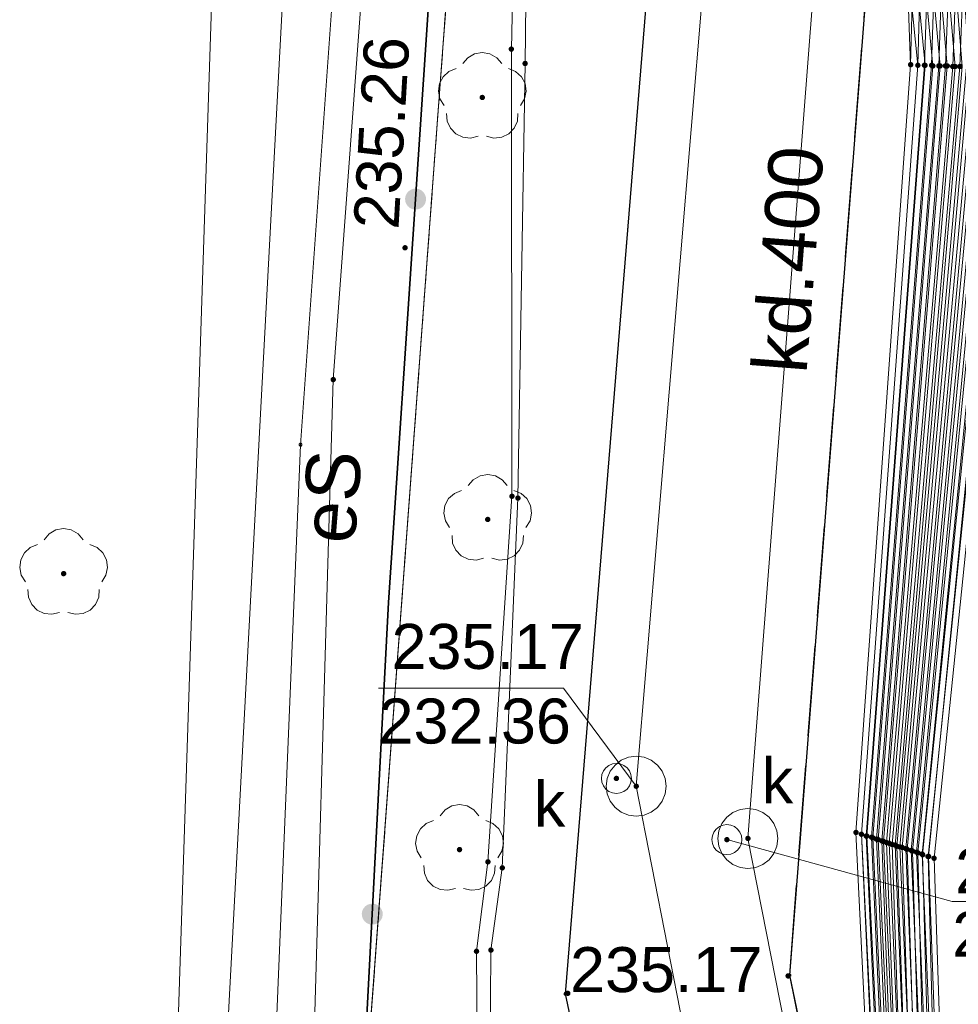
# Model space of a CAD drawing. Header units: metres. Extents: x 6603648 to 6604252, y 5739748 to 5740166.
# Tile 46 of 114: x 6603687 to 6603703, y 5740012 to 5740028. Entities that reach past the tile are written whole.
import ezdxf
from ezdxf.enums import TextEntityAlignment as Align

# ---------------------------------------------------------------- set-up
doc = ezdxf.new("R2010")
doc.units = ezdxf.units.M
doc.linetypes.add('PRZER1-1', pattern=[1, 0.5, -0.5])
doc.linetypes.add('PRZER3-1', pattern=[2, 1.5, -0.5])
doc.layers.get('0').update_dxf_attribs({"linetype": 'CONTINUOUS'})
for name, color, linetype, lineweight, true_color in [('GESDZI', 7, 'CONTINUOUS', 18, 0x008000), ('GESUZY', 7, 'CONTINUOUS', 18, 0x008000), ('GSLKOG', 7, 'CONTINUOUS', 35, 0x0a0909), ('GSLKRW', 7, 'CONTINUOUS', 25, 0x0a0909), ('GSPPRB', 7, 'CONTINUOUS', 18, 0x0a0909), ('GSPRDL', 7, 'CONTINUOUS', 18, 0x008000), ('GSPWPS', 7, 'CONTINUOUS', 13, 0x0a0909), ('GSPWPS_O', 7, 'CONTINUOUS', 13, 0x0a0909), ('GSSKOA', 7, 'CONTINUOUS', 18, 0x0a0909), ('GULESN', 1, 'CONTINUOUS', 18, 0xff0000), ('GULESN_O', 1, 'CONTINUOUS', 18, 0xff0000), ('GULKDP', 7, 'CONTINUOUS', 18, 0x803300), ('GULKDP_O', 7, 'CONTINUOUS', 18, 0x803300), ('GULKSP', 7, 'CONTINUOUS', 18, 0x803300), ('GULTPR', 7, 'CONTINUOUS', 18, 0xff9100), ('GUPKSD', 7, 'CONTINUOUS', 18, 0x803300), ('GUPKWZ', 7, 'CONTINUOUS', 18, 0x0a0909), ('GUPKWZ_O', 7, 'CONTINUOUS', 18, 0x0a0909)]:
    doc.layers.add(name, color=color, linetype=linetype, lineweight=lineweight, true_color=true_color)
for name, color, linetype, true_color in [('GUPESH', 1, 'CONTINUOUS', 0xff0000), ('GUPKSH', 7, 'CONTINUOUS', 0x803300), ('GUPKSH_O', 7, 'CONTINUOUS', 0x803300)]:
    doc.layers.add(name, color=color, linetype=linetype, true_color=true_color)
doc.styles.add('Arial', font='arial.ttf')

# ---------------------------------------------------------------- blocks, each defined once
blk = doc.blocks.new('GSPPRB0')
at = {"color": 0, "lineweight": 18}
blk.add_lwpolyline([(-0.007955, 0.0225), (0.007955, 0.0225), (0.0225, 0.007955), (0.0225, -0.007955), (0.007955, -0.0225), (-0.007955, -0.0225), (-0.0225, -0.007955), (-0.0225, 0.007955)], close=True, dxfattribs=at)
blk = doc.blocks.new('GSPRDL1')
blk.add_hatch(color=0).paths.add_polyline_path([(-0.045, 0), (-0.042798, -0.013906), (-0.036406, -0.02645), (-0.02645, -0.036406), (-0.013906, -0.042798), (0, -0.045), (0.013906, -0.042798), (0.02645, -0.036406), (0.036406, -0.02645), (0.042798, -0.013906), (0.045, 0), (0.042798, 0.013906), (0.036406, 0.02645), (0.02645, 0.036406), (0.013906, 0.042798), (0, 0.045), (-0.013906, 0.042798), (-0.02645, 0.036406), (-0.036406, 0.02645), (-0.042798, 0.013906)])
at = {"color": 0}
for points in [[(-0.134326, 0.635969), (-0.024001, 0.70458), (0.103115, 0.731429), (0.231763, 0.713292), (0.346501, 0.652348), (0.433559, 0.55591), (0.482485, 0.435555)], [(-0.646351, 0.068773), (-0.677512, 0.194901), (-0.663766, 0.324092), (-0.606763, 0.440839), (-0.513345, 0.531129), (-0.394725, 0.584125), (-0.265141, 0.593465)], [(0.563333, 0.324277), (0.662679, 0.240553), (0.727494, 0.127956), (0.75, 0), (0.727494, -0.127956), (0.662679, -0.240553), (0.563333, -0.324277)], [(-0.265141, -0.593465), (-0.394725, -0.584125), (-0.513345, -0.531129), (-0.606763, -0.440839), (-0.663766, -0.324092), (-0.677512, -0.194901), (-0.646351, -0.068773)], [(0.482485, -0.435555), (0.433559, -0.55591), (0.346501, -0.652348), (0.231763, -0.713292), (0.103115, -0.731429), (-0.024001, -0.70458), (-0.134326, -0.635969)]]:
    blk.add_lwpolyline(points, dxfattribs=at)
blk = doc.blocks.new('GSPWPS1')
blk.add_hatch(color=0).paths.add_polyline_path([(0, 0.045), (-0.011647, 0.043467), (-0.0225, 0.038971), (-0.03182, 0.03182), (-0.038971, 0.0225), (-0.043467, 0.011647), (-0.045, 0), (-0.043467, -0.011647), (-0.038971, -0.0225), (-0.03182, -0.03182), (-0.0225, -0.038971), (-0.011647, -0.043467), (0, -0.045), (0.011647, -0.043467), (0.0225, -0.038971), (0.03182, -0.03182), (0.038971, -0.0225), (0.043467, -0.011647), (0.045, 0), (0.043467, 0.011647), (0.038971, 0.0225), (0.03182, 0.03182), (0.0225, 0.038971), (0.011647, 0.043467)])
blk = doc.blocks.new('GUPKSD1_1')
at = {"color": 0}
blk.add_lwpolyline([(0.5, 0), (0.482963, -0.12941), (0.433013, -0.25), (0.353553, -0.353553), (0.25, -0.433013), (0.12941, -0.482963), (0, -0.5), (-0.12941, -0.482963), (-0.25, -0.433013), (-0.353553, -0.353553), (-0.433013, -0.25), (-0.482963, -0.12941), (-0.5, 0), (-0.482963, 0.12941), (-0.433013, 0.25), (-0.353553, 0.353553), (-0.25, 0.433013), (-0.12941, 0.482963), (0, 0.5), (0.12941, 0.482963), (0.25, 0.433013), (0.353553, 0.353553), (0.433013, 0.25), (0.482963, 0.12941)], close=True, dxfattribs=at)
blk = doc.blocks.new('GUPKWZ1_1')
at = {"color": 0}
blk.add_lwpolyline([(0.25, 0), (0.241481, -0.064705), (0.216506, -0.125), (0.176777, -0.176777), (0.125, -0.216506), (0.064705, -0.241481), (0, -0.25), (-0.064705, -0.241481), (-0.125, -0.216506), (-0.176777, -0.176777), (-0.216506, -0.125), (-0.241481, -0.064705), (-0.25, 0), (-0.241481, 0.064705), (-0.216506, 0.125), (-0.176777, 0.176777), (-0.125, 0.216506), (-0.064705, 0.241481), (0, 0.25), (0.064705, 0.241481), (0.125, 0.216506), (0.176777, 0.176777), (0.216506, 0.125), (0.241481, 0.064705)], close=True, dxfattribs=at)
blk = doc.blocks.new('GUPESH1')
blk.add_hatch(color=0).paths.add_polyline_path([(0, 0.045), (-0.011647, 0.043467), (-0.0225, 0.038971), (-0.03182, 0.03182), (-0.038971, 0.0225), (-0.043467, 0.011647), (-0.045, 0), (-0.043467, -0.011647), (-0.038971, -0.0225), (-0.03182, -0.03182), (-0.0225, -0.038971), (-0.011647, -0.043467), (0, -0.045), (0.011647, -0.043467), (0.0225, -0.038971), (0.03182, -0.03182), (0.038971, -0.0225), (0.043467, -0.011647), (0.045, 0), (0.043467, 0.011647), (0.038971, 0.0225), (0.03182, 0.03182), (0.0225, 0.038971), (0.011647, 0.043467)])
blk = doc.blocks.new('GUPKSH1')
blk.add_hatch(color=0).paths.add_polyline_path([(0, 0.045), (-0.011647, 0.043467), (-0.0225, 0.038971), (-0.03182, 0.03182), (-0.038971, 0.0225), (-0.043467, 0.011647), (-0.045, 0), (-0.043467, -0.011647), (-0.038971, -0.0225), (-0.03182, -0.03182), (-0.0225, -0.038971), (-0.011647, -0.043467), (0, -0.045), (0.011647, -0.043467), (0.0225, -0.038971), (0.03182, -0.03182), (0.038971, -0.0225), (0.043467, -0.011647), (0.045, 0), (0.043467, 0.011647), (0.038971, 0.0225), (0.03182, 0.03182), (0.0225, 0.038971), (0.011647, 0.043467)])
blk = doc.blocks.new('GSLKOG2')
blk.add_hatch(color=0).paths.add_polyline_path([(0, 0.175), (-0.045293, 0.169037), (-0.0875, 0.151554), (-0.123744, 0.123744), (-0.151554, 0.0875), (-0.169037, 0.045293), (-0.175, 0), (-0.169037, -0.045293), (-0.151554, -0.0875), (-0.123744, -0.123744), (-0.0875, -0.151554), (-0.045293, -0.169037), (0, -0.175), (0.045293, -0.169037), (0.0875, -0.151554), (0.123744, -0.123744), (0.151554, -0.0875), (0.169037, -0.045293), (0.175, 0), (0.169037, 0.045293), (0.151554, 0.0875), (0.123744, 0.123744), (0.0875, 0.151554), (0.045293, 0.169037)])

msp = doc.modelspace()

# ---------------------------------------------------------------- linework, layer by layer
at = {"layer": 'GESDZI', "color": 96, "linetype": 'Continuous', "lineweight": 18, "true_color": 0x008000}
msp.add_line((6603692.92, 5740008.31), (6603701.36, 5740122.17), dxfattribs=at)
msp.add_lwpolyline([(6603704.324, 5740160.549), (6603701.36, 5740122.17), (6603692.92, 5740008.31), (6603701.42, 5739966.51), (6603701.39, 5739966.18), (6603691.714, 5739863.768)], dxfattribs=at)
at = {"layer": 'GESUZY', "color": 96, "linetype": 'PRZER1-1', "lineweight": 18, "true_color": 0x008000}
for points in [[(6603704.324, 5740160.549), (6603703.109, 5740144.81), (6603701.36, 5740122.17), (6603692.92, 5740008.31), (6603701.42, 5739966.51), (6603701.39, 5739966.18), (6603691.714, 5739863.768)], [(6603701.42, 5739966.51), (6603692.92, 5740008.31), (6603701.36, 5740122.17), (6603702.62, 5740123.39), (6603703.24, 5740124.01), (6603705.45, 5740125.02), (6603715.21, 5740131.65), (6603718.41, 5740131.44), (6603733.38, 5740130.47), (6603751.71, 5740129.25), (6603802.42, 5740125.83), (6603812.44, 5740125.15), (6603870.28, 5740121.29), (6603907.39, 5740118.81), (6603945.5, 5740116.26), (6603974.25, 5740114.35), (6604018.05, 5740111.43), (6604045.72, 5740109.58), (6604090.22, 5740106.61)]]:
    msp.add_lwpolyline(points, dxfattribs=at)
at = {"layer": 'GSLKOG', "color": 18, "linetype": 'Continuous', "lineweight": 35, "true_color": 0x0a0909}
msp.add_lwpolyline([(6603719.265, 5739878.713), (6603713.74, 5739905.82), (6603710.886, 5739920.094), (6603709.692, 5739926.138), (6603706.943, 5739939.546), (6603702.52, 5739961.061), (6603698.684, 5739980.298), (6603695.151, 5739996.89), (6603692.923, 5740008.238), (6603693.465, 5740018.621), (6603694.366, 5740032.062), (6603695.773, 5740054.164), (6603697.507, 5740073.423), (6603699.096, 5740093.969), (6603701.35, 5740122.08)], dxfattribs=at)
at = {"layer": 'GSLKRW', "color": 18, "linetype": 'Continuous', "lineweight": 25, "true_color": 0x0a0909}
msp.add_lwpolyline([(6603719.623, 5739907.764), (6603719.37, 5739910.02), (6603718.01, 5739918.93), (6603716.84, 5739924.9, 0.18154), (6603714.02, 5739930.19, -0.269275), (6603711.34, 5739939.4, 0.039751), (6603711.22, 5739941.45), (6603709.62, 5739949.73), (6603696.41, 5740012.1), (6603705.1, 5740118.58), (6603708.8, 5740118.29), (6603704.84, 5740070.9), (6603702.4, 5740041.46), (6603700.14, 5740012.41), (6603713.04, 5739950.38, 0.051914), (6603714.01, 5739946.48, 0.188776), (6603715.42, 5739945.03, 0.298634), (6603717.12, 5739945.95), (6603717.71, 5739946.86), (6603718.42, 5739947.99), (6603718.75, 5739939.7)], format="xyb", dxfattribs=at)
at = {"layer": 'GSSKOA', "color": 18, "linetype": 'PRZER3-1', "lineweight": 18, "true_color": 0x0a0909}
msp.add_lwpolyline([(6603700.14, 5740012.41), (6603702.4, 5740041.46), (6603704.84, 5740070.9), (6603708.8, 5740118.29), (6603705.1, 5740118.58), (6603696.41, 5740012.1), (6603709.62, 5739949.73), (6603713.04, 5739950.38)], close=True, dxfattribs=at)
at = {"layer": 'GULESN', "color": 1, "linetype": 'Continuous', "lineweight": 18, "true_color": 0xff0000}
for points in [[(6603717.379, 5739884.591), (6603713.813, 5739902.234), (6603709.2, 5739924.766), (6603703.779, 5739951.216), (6603698.635, 5739976.702), (6603693.794, 5740000.208), (6603692.136, 5740008.341), (6603692.544, 5740022.334), (6603693.234, 5740031.742), (6603693.839, 5740040.002), (6603694.116, 5740042.536), (6603694.195, 5740045.472), (6603694.487, 5740056.643), (6603696.338, 5740081.74), (6603699.047, 5740112.527), (6603699.215, 5740123.042), (6603699.938, 5740134.181), (6603701.7, 5740153.306), (6603702.115, 5740159.049)], [(6603698.6, 5739971.8), (6603695.46, 5739988.24), (6603694.5, 5739989.78), (6603693.18, 5739992.07), (6603692.66, 5739994.23), (6603691.23, 5740000.55), (6603689.86, 5740008.58), (6603690.62, 5740031.78), (6603690.87, 5740044.5), (6603691.83, 5740059.6), (6603692.96, 5740081.83), (6603694.66, 5740105.96), (6603696.77, 5740129.76), (6603698.78, 5740150.92), (6603699.372, 5740157.185)], [(6603717.95, 5740088.84), (6603717.44, 5740089.18), (6603717.18, 5740089.17), (6603716.65, 5740088.93), (6603716.22, 5740088.64), (6603715.38, 5740088.52), (6603707.71, 5740089.13), (6603701.87, 5740089.62), (6603700.58, 5740089.63), (6603699.93, 5740089.48), (6603699.54, 5740089.07), (6603699.33, 5740088.4), (6603698.45, 5740076.1), (6603695.76, 5740040.28), (6603695.51, 5740027.84), (6603695.52, 5740020.39), (6603695.12, 5740014.3), (6603694.93, 5740012.81), (6603694.94, 5740011.25), (6603697.72, 5739997.29), (6603698.03, 5739996.12), (6603697.97, 5739995.1)], [(6603716.93, 5740087.32), (6603716.43, 5740087.66), (6603716.14, 5740087.86), (6603715.22, 5740088.23), (6603707.7, 5740088.97), (6603701.88, 5740089.53), (6603700.53, 5740089.52), (6603699.9, 5740089.27), (6603699.61, 5740088.98), (6603699.48, 5740088.47), (6603698.66, 5740076.1), (6603695.88, 5740040.31), (6603695.74, 5740027.6), (6603695.62, 5740020.36), (6603695.36, 5740014.2), (6603695.17, 5740012.83), (6603695.16, 5740011.14), (6603697.85, 5739997.33), (6603698.42, 5739995.86), (6603698.05, 5739994.71)], [(6603713.16, 5740081.69), (6603712.69, 5740081.99), (6603712.27, 5740082.28), (6603711.71, 5740082.15), (6603711.17, 5740081.3), (6603707.86, 5740078.41), (6603706.99, 5740077.92), (6603705.91, 5740077.61), (6603700.65, 5740076.42), (6603699.94, 5740076.02), (6603699.69, 5740075.54), (6603699.59, 5740074.51), (6603697.05, 5740045.28), (6603696.89, 5740043.98), (6603697.07, 5740041.36), (6603700.91, 5740034.48), (6603701.74, 5740033), (6603702.09, 5740029.44), (6603702.28, 5740027.57), (6603701.34, 5740014.76), (6603701.5, 5740011.5)], [(6603712.95, 5740081.38), (6603712.46, 5740081.7), (6603711.88, 5740081.75), (6603711.29, 5740081.18), (6603707.96, 5740078.27), (6603707.07, 5740077.77), (6603705.94, 5740077.44), (6603700.69, 5740076.25), (6603700.03, 5740075.87), (6603699.81, 5740075.44), (6603699.68, 5740074.44), (6603697.16, 5740045.28), (6603697.01, 5740043.97), (6603697.2, 5740041.51), (6603701.07, 5740034.57), (6603701.92, 5740033.03), (6603702.22, 5740029.44), (6603702.4, 5740027.57), (6603701.43, 5740014.73), (6603701.59, 5740011.48), (6603702.08, 5740008.43), (6603703.77, 5740000.39), (6603708.6, 5739977.65), (6603709.69, 5739973.13)], [(6603712.86, 5740081.24), (6603712.36, 5740081.57), (6603711.95, 5740081.58), (6603711.41, 5740081.06), (6603708.07, 5740078.12), (6603707.14, 5740077.61), (6603705.96, 5740077.27), (6603700.72, 5740076.11), (6603700.12, 5740075.71), (6603699.92, 5740075.35), (6603699.78, 5740074.38), (6603697.27, 5740045.28), (6603697.14, 5740043.96), (6603697.33, 5740041.65), (6603701.23, 5740034.65), (6603702.07, 5740033.05), (6603702.35, 5740029.44), (6603702.53, 5740027.56), (6603701.53, 5740014.7), (6603701.68, 5740011.47), (6603702.17, 5740008.41), (6603703.85, 5740000.4), (6603708.68, 5739977.68), (6603709.83, 5739973.2)], [(6603712.61, 5740080.86), (6603712.11, 5740081.19), (6603711.82, 5740081.1), (6603708.23, 5740078.08), (6603707.4, 5740077.65), (6603705.89, 5740077.7), (6603700.63, 5740076.48), (6603699.83, 5740076.21), (6603699.58, 5740075.64), (6603699.49, 5740074.57), (6603697.16, 5740045.28), (6603697.01, 5740043.97), (6603697.2, 5740041.51), (6603701.07, 5740034.57), (6603701.92, 5740033.03), (6603702.21, 5740029.44), (6603702.16, 5740027.58), (6603701.25, 5740014.79), (6603701.41, 5740011.51), (6603701.9, 5740008.46), (6603703.61, 5740000.36), (6603708.42, 5739977.61), (6603708.91, 5739974.33)], [(6603712.53, 5740080.74), (6603712.05, 5740081.06), (6603711.82, 5740081.1), (6603708.23, 5740078.08), (6603707.4, 5740077.65), (6603705.89, 5740077.7), (6603700.63, 5740076.48), (6603699.83, 5740076.21), (6603699.58, 5740075.64), (6603699.49, 5740074.57), (6603697.16, 5740045.28), (6603697.01, 5740043.97), (6603697.2, 5740041.51), (6603701.07, 5740034.57), (6603701.92, 5740033.03), (6603702.21, 5740029.44), (6603702.16, 5740027.58), (6603701.25, 5740014.79), (6603701.41, 5740011.51), (6603701.9, 5740008.46), (6603703.61, 5740000.36), (6603708.42, 5739977.61), (6603708.91, 5739974.33)], [(6603712.28, 5740080.37), (6603711.78, 5740080.71), (6603711.42, 5740080.58), (6603708.4, 5740078.03), (6603707.53, 5740077.54), (6603705.92, 5740077.53), (6603700.67, 5740076.33), (6603699.94, 5740076.03), (6603699.71, 5740075.53), (6603699.59, 5740074.5), (6603697.27, 5740045.28), (6603697.14, 5740043.96), (6603697.33, 5740041.65), (6603701.23, 5740034.65), (6603702.07, 5740033.05), (6603702.33, 5740029.44), (6603702.28, 5740027.57), (6603701.34, 5740014.76), (6603701.49, 5740011.5), (6603701.98, 5740008.45), (6603703.69, 5740000.38), (6603704.04, 5739998.51)], [(6603712.2, 5740080.25), (6603711.69, 5740080.59), (6603711.42, 5740080.58), (6603708.4, 5740078.03), (6603707.53, 5740077.54), (6603705.92, 5740077.53), (6603700.67, 5740076.33), (6603699.94, 5740076.03), (6603699.71, 5740075.53), (6603699.59, 5740074.5), (6603697.27, 5740045.28), (6603697.14, 5740043.96), (6603697.33, 5740041.65), (6603701.23, 5740034.65), (6603702.07, 5740033.05), (6603702.33, 5740029.44), (6603702.28, 5740027.57), (6603701.34, 5740014.76), (6603701.49, 5740011.5), (6603701.98, 5740008.45), (6603703.69, 5740000.38), (6603704.04, 5739998.51)], [(6603711.95, 5740079.87), (6603711.46, 5740080.2), (6603711.07, 5740080.11), (6603708.56, 5740077.99), (6603707.65, 5740077.42), (6603705.95, 5740077.36), (6603700.7, 5740076.18), (6603700.04, 5740075.85), (6603699.84, 5740075.41), (6603699.71, 5740074.42), (6603697.39, 5740045.29), (6603697.26, 5740043.94), (6603697.46, 5740041.79), (6603701.39, 5740034.74), (6603702.23, 5740033.07), (6603702.45, 5740029.44), (6603702.39, 5740027.57), (6603701.42, 5740014.73), (6603701.57, 5740011.48), (6603702.06, 5740008.43), (6603708.58, 5739977.65), (6603709.02, 5739974.37)], [(6603711.87, 5740079.76), (6603711.37, 5740080.09), (6603711.07, 5740080.11), (6603708.56, 5740077.99), (6603707.65, 5740077.42), (6603705.95, 5740077.36), (6603700.7, 5740076.18), (6603700.04, 5740075.85), (6603699.84, 5740075.41), (6603699.71, 5740074.42), (6603697.39, 5740045.29), (6603697.26, 5740043.94), (6603697.46, 5740041.79), (6603701.39, 5740034.74), (6603702.23, 5740033.07), (6603702.45, 5740029.44), (6603702.39, 5740027.57), (6603701.42, 5740014.73), (6603701.57, 5740011.48), (6603702.06, 5740008.43), (6603708.58, 5739977.65), (6603709.02, 5739974.37)], [(6603711.64, 5740079.41), (6603711.13, 5740079.75), (6603710.74, 5740079.67), (6603708.72, 5740077.95), (6603707.78, 5740077.3), (6603705.98, 5740077.18), (6603700.74, 5740076.03), (6603700.15, 5740075.67), (6603699.98, 5740075.3), (6603699.83, 5740074.34), (6603697.51, 5740045.29), (6603697.39, 5740043.93), (6603697.59, 5740041.93), (6603701.55, 5740034.82), (6603702.39, 5740033.1), (6603702.57, 5740029.44), (6603702.51, 5740027.57), (6603701.51, 5740014.71), (6603701.65, 5740011.47), (6603702.14, 5740008.42), (6603708.66, 5739977.67), (6603709.94, 5739975.63)], [(6603711.56, 5740079.29), (6603711.06, 5740079.62), (6603710.74, 5740079.67), (6603708.72, 5740077.95), (6603707.78, 5740077.3), (6603705.98, 5740077.18), (6603700.74, 5740076.03), (6603700.15, 5740075.67), (6603699.98, 5740075.3), (6603699.83, 5740074.34), (6603697.51, 5740045.29), (6603697.39, 5740043.93), (6603697.59, 5740041.93), (6603701.55, 5740034.82), (6603702.39, 5740033.1), (6603702.57, 5740029.44), (6603702.51, 5740027.57), (6603701.51, 5740014.71), (6603701.65, 5740011.47), (6603702.14, 5740008.42), (6603708.66, 5739977.67), (6603709.94, 5739975.63)], [(6603711.3, 5740078.9), (6603710.82, 5740079.22), (6603710.36, 5740079.18), (6603708.89, 5740077.9), (6603707.9, 5740077.19), (6603706.01, 5740077.01), (6603700.78, 5740075.87), (6603700.26, 5740075.49), (6603700.12, 5740075.17), (6603699.94, 5740074.26), (6603697.63, 5740045.29), (6603697.52, 5740043.92), (6603697.71, 5740042.08), (6603701.7, 5740034.91), (6603702.55, 5740033.12), (6603702.69, 5740029.43), (6603702.63, 5740027.56), (6603701.59, 5740014.68), (6603701.73, 5740011.46), (6603702.21, 5740008.4), (6603708.73, 5739977.69), (6603709.99, 5739975.91)], [(6603711.21, 5740078.77), (6603710.74, 5740079.08), (6603710.36, 5740079.18), (6603708.89, 5740077.9), (6603707.9, 5740077.19), (6603706.01, 5740077.01), (6603700.78, 5740075.87), (6603700.26, 5740075.49), (6603700.12, 5740075.17), (6603699.94, 5740074.26), (6603697.63, 5740045.29), (6603697.52, 5740043.92), (6603697.71, 5740042.08), (6603701.7, 5740034.91), (6603702.55, 5740033.12), (6603702.69, 5740029.43), (6603702.63, 5740027.56), (6603701.59, 5740014.68), (6603701.73, 5740011.46), (6603702.21, 5740008.4), (6603708.73, 5739977.69), (6603709.99, 5739975.91)], [(6603710.96, 5740078.4), (6603710.48, 5740078.72), (6603710, 5740078.7), (6603709.05, 5740077.86), (6603708.02, 5740077.07), (6603706.03, 5740076.87), (6603700.82, 5740075.72), (6603700.25, 5740075.06), (6603700.06, 5740074.18), (6603697.75, 5740045.29), (6603697.65, 5740043.9), (6603697.85, 5740042.22), (6603701.86, 5740034.99), (6603702.71, 5740033.15), (6603702.81, 5740029.43), (6603702.74, 5740027.56), (6603701.68, 5740014.65), (6603701.8, 5740011.45), (6603702.29, 5740008.39), (6603704.09, 5740000.44), (6603704.07, 5739998.57)], [(6603710.87, 5740078.27), (6603710.39, 5740078.59), (6603710, 5740078.7), (6603709.05, 5740077.86), (6603708.02, 5740077.07), (6603706.03, 5740076.87), (6603700.82, 5740075.72), (6603700.25, 5740075.06), (6603700.06, 5740074.18), (6603697.75, 5740045.29), (6603697.65, 5740043.9), (6603697.85, 5740042.22), (6603701.86, 5740034.99), (6603702.71, 5740033.15), (6603702.81, 5740029.43), (6603702.74, 5740027.56), (6603701.68, 5740014.65), (6603701.8, 5740011.45), (6603702.29, 5740008.39), (6603704.09, 5740000.44), (6603704.07, 5739998.57)], [(6603710.59, 5740077.84), (6603710.1, 5740078.16), (6603709.59, 5740078.16), (6603709.22, 5740077.81), (6603708.15, 5740076.95), (6603706.06, 5740076.71), (6603700.86, 5740075.56), (6603700.38, 5740074.95), (6603700.17, 5740074.11), (6603697.87, 5740045.29), (6603697.78, 5740043.89), (6603697.98, 5740042.37), (6603702.02, 5740035.07), (6603702.87, 5740033.17), (6603702.93, 5740029.43), (6603702.86, 5740027.55), (6603701.76, 5740014.62), (6603701.88, 5740011.43), (6603702.37, 5740008.37), (6603708.89, 5739977.73), (6603710.05, 5739976.2)], [(6603710.5, 5740077.7), (6603710.01, 5740078.03), (6603709.59, 5740078.16), (6603709.22, 5740077.81), (6603708.15, 5740076.95), (6603706.06, 5740076.71), (6603700.86, 5740075.56), (6603700.38, 5740074.95), (6603700.17, 5740074.11), (6603697.87, 5740045.29), (6603697.78, 5740043.89), (6603697.98, 5740042.37), (6603702.02, 5740035.07), (6603702.87, 5740033.17), (6603702.93, 5740029.43), (6603702.86, 5740027.55), (6603701.76, 5740014.62), (6603701.88, 5740011.43), (6603702.37, 5740008.37), (6603708.89, 5739977.73), (6603710.05, 5739976.2)], [(6603710.25, 5740077.34), (6603709.76, 5740077.67), (6603709.23, 5740077.69), (6603709.02, 5740077.5), (6603708.27, 5740076.84), (6603706.08, 5740076.55), (6603700.9, 5740075.41), (6603700.51, 5740074.84), (6603700.29, 5740074.03), (6603697.99, 5740045.3), (6603697.91, 5740043.88), (6603698.11, 5740042.52), (6603702.18, 5740035.16), (6603703.02, 5740033.19), (6603703.05, 5740029.43), (6603702.98, 5740027.55), (6603701.85, 5740014.59), (6603701.96, 5740011.42), (6603702.45, 5740008.36), (6603708.97, 5739977.75), (6603710.1, 5739976.48)], [(6603710.17, 5740077.21), (6603709.68, 5740077.54), (6603709.23, 5740077.69), (6603709.02, 5740077.5), (6603708.27, 5740076.84), (6603706.08, 5740076.55), (6603700.9, 5740075.41), (6603700.51, 5740074.84), (6603700.29, 5740074.03), (6603697.99, 5740045.3), (6603697.91, 5740043.88), (6603698.11, 5740042.52), (6603702.18, 5740035.16), (6603703.02, 5740033.19), (6603703.05, 5740029.43), (6603702.98, 5740027.55), (6603701.85, 5740014.59), (6603701.96, 5740011.42), (6603702.45, 5740008.36), (6603708.97, 5739977.75), (6603710.1, 5739976.48)], [(6603709.98, 5740076.94), (6603709.46, 5740077.29), (6603707.89, 5740077.27), (6603706.86, 5740077.19), (6603705.99, 5740077.12), (6603700.76, 5740075.95), (6603700.22, 5740075.55), (6603700.03, 5740075.26), (6603699.87, 5740074.31), (6603697.39, 5740045.29), (6603697.26, 5740043.94), (6603697.46, 5740041.79), (6603701.39, 5740034.74), (6603702.23, 5740033.07), (6603702.48, 5740029.44), (6603702.65, 5740027.56), (6603701.62, 5740014.67), (6603701.77, 5740011.45), (6603702.25, 5740008.4), (6603703.93, 5740000.42), (6603708.77, 5739977.7), (6603709.97, 5739973.28)], [(6603709.9, 5740076.81), (6603709.36, 5740077.17), (6603707.87, 5740077.1), (6603706.85, 5740077.01), (6603706.02, 5740076.96), (6603700.8, 5740075.79), (6603700.31, 5740075.4), (6603700.13, 5740075.17), (6603699.97, 5740074.25), (6603697.51, 5740045.29), (6603697.39, 5740043.93), (6603697.59, 5740041.93), (6603701.55, 5740034.82), (6603702.39, 5740033.1), (6603702.61, 5740029.44), (6603702.77, 5740027.56), (6603701.71, 5740014.64), (6603701.85, 5740011.44), (6603702.34, 5740008.38), (6603704.01, 5740000.43), (6603708.86, 5739977.72), (6603710.12, 5739973.35)], [(6603709.68, 5740076.48), (6603709.15, 5740076.84), (6603707.82, 5740076.92), (6603706.84, 5740076.84), (6603706.04, 5740076.8), (6603700.84, 5740075.64), (6603700.39, 5740075.27), (6603700.24, 5740075.08), (6603700.06, 5740074.18), (6603697.63, 5740045.29), (6603697.52, 5740043.92), (6603697.71, 5740042.08), (6603701.7, 5740034.91), (6603702.55, 5740033.12), (6603702.74, 5740029.44), (6603702.9, 5740027.55), (6603701.8, 5740014.61), (6603701.94, 5740011.42), (6603702.43, 5740008.36), (6603704.1, 5740000.44), (6603708.95, 5739977.75), (6603710.26, 5739973.42)], [(6603709.59, 5740076.35), (6603709.1, 5740076.68), (6603707.79, 5740076.75), (6603706.84, 5740076.69), (6603706.07, 5740076.64), (6603700.88, 5740075.49), (6603700.34, 5740074.98), (6603700.16, 5740074.12), (6603697.75, 5740045.29), (6603697.65, 5740043.9), (6603697.85, 5740042.22), (6603701.86, 5740034.99), (6603702.71, 5740033.15), (6603702.87, 5740029.44), (6603703.02, 5740027.55), (6603701.9, 5740014.58), (6603702.03, 5740011.41), (6603702.52, 5740008.35), (6603704.17, 5740000.45), (6603709.03, 5739977.77), (6603709.4, 5739972.99), (6603709.34, 5739971.93)], [(6603709.13, 5740075.66), (6603708.59, 5740076.02), (6603707.7, 5740076.39), (6603706.83, 5740076.53), (6603706.1, 5740076.47), (6603700.92, 5740075.33), (6603700.45, 5740074.89), (6603700.25, 5740074.06), (6603697.87, 5740045.29), (6603697.78, 5740043.89), (6603697.98, 5740042.37), (6603702.02, 5740035.07), (6603702.87, 5740033.17), (6603703, 5740029.44), (6603703.14, 5740027.54), (6603701.98, 5740014.55), (6603702.12, 5740011.4), (6603702.61, 5740008.33), (6603704.25, 5740000.47), (6603709.12, 5739977.79), (6603709.57, 5739973.07), (6603709.48, 5739971.87)], [(6603709.06, 5740075.55), (6603708.52, 5740075.91), (6603707.67, 5740076.22), (6603706.82, 5740076.37), (6603706.12, 5740076.3), (6603700.95, 5740075.17), (6603700.56, 5740074.8), (6603700.34, 5740073.99), (6603697.99, 5740045.3), (6603697.91, 5740043.88), (6603698.11, 5740042.52), (6603702.18, 5740035.16), (6603703.02, 5740033.19), (6603703.13, 5740029.44), (6603703.27, 5740027.54), (6603702.08, 5740014.52), (6603702.21, 5740011.38), (6603702.7, 5740008.31), (6603704.33, 5740000.48), (6603709.21, 5739977.81), (6603709.74, 5739973.16), (6603709.61, 5739971.8)], [(6603708.55, 5740074.79), (6603708.05, 5740075.12), (6603707.62, 5740075.56), (6603706.89, 5740076.02), (6603706.11, 5740076.39), (6603700.93, 5740075.24), (6603700.64, 5740074.73), (6603700.4, 5740073.95), (6603698.11, 5740045.3), (6603698.04, 5740043.86), (6603698.25, 5740042.67), (6603702.35, 5740035.25), (6603703.18, 5740033.22), (6603703.17, 5740029.43), (6603703.09, 5740027.54), (6603701.93, 5740014.56), (6603702.04, 5740011.41), (6603702.53, 5740008.34), (6603709.04, 5739977.77), (6603710.4, 5739973.49), (6603710.17, 5739971.52)], [(6603708.85, 5740075.24), (6603708.35, 5740075.58), (6603707.63, 5740076.05), (6603706.81, 5740076.2), (6603706.15, 5740076.14), (6603700.99, 5740075.01), (6603700.66, 5740074.71), (6603700.43, 5740073.93), (6603698.11, 5740045.3), (6603698.04, 5740043.86), (6603698.25, 5740042.67), (6603702.35, 5740035.25), (6603703.18, 5740033.22), (6603703.26, 5740029.44), (6603703.39, 5740027.53), (6603702.17, 5740014.49), (6603702.3, 5740011.37), (6603702.78, 5740008.3), (6603704.41, 5740000.49), (6603709.29, 5739977.84), (6603709.91, 5739973.24), (6603709.74, 5739971.74)], [(6603708.46, 5740074.65), (6603707.95, 5740074.99), (6603707.5, 5740075.41), (6603706.79, 5740075.86), (6603706.14, 5740076.22), (6603700.97, 5740075.09), (6603700.77, 5740074.62), (6603700.52, 5740073.87), (6603698.23, 5740045.3), (6603698.17, 5740043.85), (6603698.38, 5740042.82), (6603702.47, 5740035.31), (6603703.34, 5740033.24), (6603703.29, 5740029.43), (6603703.21, 5740027.54), (6603702.02, 5740014.54), (6603702.12, 5740011.4), (6603702.61, 5740008.33), (6603709.12, 5739977.79), (6603710.58, 5739973.58), (6603710.3, 5739971.46)], [(6603708.76, 5740075.1), (6603708.28, 5740075.42), (6603707.59, 5740075.88), (6603706.8, 5740076.03), (6603706.18, 5740075.97), (6603701.03, 5740074.86), (6603700.77, 5740074.62), (6603700.52, 5740073.87), (6603698.23, 5740045.3), (6603698.17, 5740043.85), (6603698.38, 5740042.82), (6603702.47, 5740035.31), (6603703.34, 5740033.24), (6603703.39, 5740029.44), (6603703.51, 5740027.53), (6603702.26, 5740014.46), (6603702.39, 5740011.35), (6603702.85, 5740008.29), (6603704.5, 5740000.51), (6603709.38, 5739977.86), (6603710.08, 5739973.33), (6603709.87, 5739971.67)], [(6603699.49, 5740074.57), (6603697.05, 5740045.28), (6603696.89, 5740043.98), (6603697.07, 5740041.36), (6603700.91, 5740034.48), (6603701.74, 5740033), (6603702.09, 5740029.44), (6603702.16, 5740027.58)], [(6603706.21, 5740068.82), (6603705.21, 5740067.39), (6603703.4, 5740043.06), (6603703.21, 5740041.36), (6603703.47, 5740033.21), (6603703.41, 5740029.43), (6603703.33, 5740027.53), (6603702.1, 5740014.51), (6603702.2, 5740011.38), (6603702.69, 5740008.32), (6603704.4, 5740000.49), (6603704.76, 5739999.81)], [(6603706.21, 5740068.81), (6603705.21, 5740067.39), (6603703.4, 5740043.06), (6603703.21, 5740041.36), (6603703.49, 5740033.2), (6603703.52, 5740029.44), (6603703.64, 5740027.52), (6603702.35, 5740014.43), (6603702.48, 5740011.34), (6603702.93, 5740008.27), (6603704.58, 5740000.52), (6603709.47, 5739977.88), (6603710.25, 5739973.41), (6603710, 5739971.61), (6603706.36, 5739966.21), (6603705.89, 5739965.54), (6603705.74, 5739964.87)], [(6603706.42, 5740068.67), (6603705.41, 5740067.21), (6603703.63, 5740042.98), (6603703.48, 5740041.32), (6603703.62, 5740033.17), (6603703.53, 5740029.43), (6603703.45, 5740027.53), (6603702.19, 5740014.48), (6603702.28, 5740011.37), (6603702.77, 5740008.3), (6603704.48, 5740000.5), (6603704.78, 5739999.94)], [(6603706.48, 5740068.63), (6603705.46, 5740067.16), (6603703.68, 5740042.96), (6603703.55, 5740041.31), (6603703.67, 5740033.16), (6603703.66, 5740029.44), (6603703.77, 5740027.52), (6603702.46, 5740014.39), (6603702.57, 5740011.32), (6603703.02, 5740008.25), (6603704.69, 5740000.54), (6603709.56, 5739977.91), (6603710.42, 5739973.5), (6603710.12, 5739971.55), (6603706.47, 5739966.13), (6603706, 5739965.5), (6603705.83, 5739964.86)], [(6603706.63, 5740068.53), (6603705.61, 5740067.03), (6603703.85, 5740042.9), (6603703.74, 5740041.28), (6603703.76, 5740033.14), (6603703.65, 5740029.42), (6603703.57, 5740027.52), (6603702.28, 5740014.45), (6603702.36, 5740011.36), (6603702.84, 5740008.29), (6603704.56, 5740000.52), (6603704.8, 5740000.07)], [(6603706.84, 5740068.39), (6603705.81, 5740066.85), (6603704.09, 5740042.82), (6603704.01, 5740041.23), (6603703.9, 5740033.1), (6603703.77, 5740029.42), (6603703.68, 5740027.52), (6603702.36, 5740014.42), (6603702.44, 5740011.34), (6603702.92, 5740008.27), (6603704.63, 5740000.53), (6603704.83, 5740000.19)], [(6603706.74, 5740068.46), (6603705.72, 5740066.94), (6603703.97, 5740042.86), (6603703.88, 5740041.25), (6603703.84, 5740033.12), (6603703.8, 5740029.44), (6603703.9, 5740027.51), (6603702.55, 5740014.36), (6603702.65, 5740011.31), (6603703.1, 5740008.24), (6603704.77, 5740000.55), (6603709.65, 5739977.93), (6603710.58, 5739973.58), (6603710.24, 5739971.49), (6603706.59, 5739966.05), (6603706.11, 5739965.45), (6603705.93, 5739964.86)], [(6603707.06, 5740068.24), (6603706.02, 5740066.67), (6603704.32, 5740042.74), (6603704.27, 5740041.19), (6603704.04, 5740033.07), (6603703.89, 5740029.42), (6603703.8, 5740027.51), (6603702.45, 5740014.39), (6603702.53, 5740011.33), (6603703.01, 5740008.26), (6603704.7, 5740000.54), (6603704.85, 5740000.32)], [(6603707.27, 5740068.09), (6603706.22, 5740066.49), (6603704.55, 5740042.66), (6603704.53, 5740041.15), (6603704.19, 5740033.03), (6603704.01, 5740029.42), (6603703.9, 5740027.51), (6603702.55, 5740014.36), (6603702.65, 5740011.31), (6603703.1, 5740008.24), (6603704.77, 5740000.55), (6603704.87, 5740000.46)], [(6603692.25, 5740044.46), (6603692.55, 5740043.82), (6603693.12, 5740039.9), (6603692.69, 5740030.97), (6603692, 5740021.25), (6603691.47, 5740008.55), (6603693.2, 5739999.39), (6603694.2, 5739995.08), (6603694.9, 5739994.59), (6603695.37, 5739994.49), (6603696.82, 5739994.84)], [(6603702.16, 5740027.58), (6603701.25, 5740014.79), (6603701.41, 5740011.51), (6603701.9, 5740008.46), (6603703.61, 5740000.36), (6603708.42, 5739977.61), (6603709.4, 5739972.99)]]:
    msp.add_lwpolyline(points, dxfattribs=at)
at = {"layer": 'GULKDP', "color": 36, "linetype": 'Continuous', "lineweight": 18, "true_color": 0x803300}
msp.add_lwpolyline([(6603777.757, 5739819.752), (6603779.27, 5739834.54), (6603781.34, 5739854.48), (6603739.85, 5739865.22), (6603725.67, 5739897.5), (6603719.16, 5739923.08), (6603711.57, 5739952.81), (6603705.46, 5739984.06), (6603699.45, 5740014.69), (6603703.39, 5740065.66), (6603707.55, 5740115.42), (6603711.278, 5740161.991)], dxfattribs=at)
at = {"layer": 'GULKSP', "color": 36, "linetype": 'Continuous', "lineweight": 18, "true_color": 0x803300}
msp.add_lwpolyline([(6603787.705, 5739819.089), (6603789.77, 5739850.36), (6603764.29, 5739857.04), (6603737.51, 5739864.02), (6603724.57, 5739895.18), (6603717.7, 5739922.45), (6603709.7, 5739954.04), (6603703.98, 5739982.97), (6603697.59, 5740015.56), (6603701.63, 5740063.88), (6603705.74, 5740113.57), (6603709.426, 5740162.111)], dxfattribs=at)
at = {"layer": 'GULTPR', "color": 30, "linetype": 'Continuous', "lineweight": 18, "true_color": 0xff9100}
msp.add_lwpolyline([(6603691.998, 5740034.25), (6603690.62, 5740008.45), (6603694.1, 5739991.87), (6603695.95, 5739988.32), (6603695.91, 5739981.85), (6603702.28, 5739951.25), (6603704.11, 5739941.11), (6603708.156, 5739919.311), (6603708.46, 5739919.26), (6603717.09, 5739918.78), (6603727.08, 5739918.04), (6603747.81, 5739904.18), (6603766.37, 5739891.69), (6603772.61, 5739898.24), (6603784.29, 5739915.24), (6603793.11, 5739927.04), (6603801.178, 5739921.438)], dxfattribs=at)
at = {"layer": 'GUPKSH_O', "color": 36, "linetype": 'Continuous', "lineweight": 13, "true_color": 0x803300, "flags": 128}
for points in [[(6603697.59, 5740015.56), (6603696.378, 5740017.194), (6603693.298, 5740017.194)], [(6603699.1, 5740014.67), (6603702.853, 5740013.642), (6603705.933, 5740013.642)]]:
    msp.add_lwpolyline(points, dxfattribs=at)

# ---------------------------------------------------------------- block references
at = {"layer": 'GSLKOG', "color": 18, "linetype": 'Continuous', "lineweight": 35, "true_color": 0x0a0909}
for p, rotation in [((6603693.915, 5740025.341), 86.16553095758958), ((6603693.915, 5740025.341), 86.16553095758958), ((6603693.194, 5740013.429), 87.01146576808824), ((6603693.194, 5740013.429), 87.01146576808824)]:
    msp.add_blockref('GSLKOG2', p, dxfattribs=dict(at, rotation=rotation))
at = {"layer": 'GSPPRB', "color": 18, "linetype": 'Continuous', "lineweight": 18, "true_color": 0x0a0909, "rotation": 90}
for p in [(6603695.51, 5740027.84), (6603695.74, 5740027.6), (6603702.16, 5740027.58), (6603702.16, 5740027.58), (6603702.28, 5740027.57), (6603702.28, 5740027.57), (6603702.39, 5740027.57), (6603702.4, 5740027.57), (6603702.51, 5740027.57), (6603702.53, 5740027.56), (6603702.63, 5740027.56), (6603702.65, 5740027.56), (6603702.74, 5740027.56), (6603702.77, 5740027.56), (6603702.86, 5740027.55), (6603702.9, 5740027.55), (6603692.544, 5740022.334), (6603692, 5740021.25), (6603695.52, 5740020.39), (6603695.62, 5740020.36), (6603701.25, 5740014.79), (6603701.25, 5740014.79), (6603701.34, 5740014.76), (6603701.34, 5740014.76), (6603701.42, 5740014.73), (6603701.43, 5740014.73), (6603701.51, 5740014.71), (6603701.53, 5740014.7), (6603701.59, 5740014.68), (6603701.62, 5740014.67), (6603701.68, 5740014.65), (6603701.71, 5740014.64), (6603701.76, 5740014.62), (6603701.8, 5740014.61), (6603701.85, 5740014.59), (6603701.9, 5740014.58), (6603701.93, 5740014.56), (6603701.98, 5740014.55), (6603702.02, 5740014.54), (6603702.08, 5740014.52), (6603702.1, 5740014.51), (6603702.17, 5740014.49), (6603702.19, 5740014.48), (6603702.26, 5740014.46), (6603702.28, 5740014.45), (6603702.35, 5740014.43), (6603702.36, 5740014.42), (6603702.45, 5740014.39), (6603702.46, 5740014.39), (6603695.12, 5740014.3), (6603702.55, 5740014.36), (6603702.55, 5740014.36), (6603695.36, 5740014.2), (6603694.93, 5740012.81), (6603695.17, 5740012.83), (6603700.14, 5740012.41), (6603696.41, 5740012.1)]:
    msp.add_blockref('GSPPRB0', p, dxfattribs=at)
at = {"layer": 'GSPRDL', "color": 96, "linetype": 'Continuous', "lineweight": 18, "true_color": 0x008000, "rotation": 90}
for p in [(6603695.026, 5740027.034), (6603695.117, 5740020.004), (6603688.054, 5740019.102), (6603694.647, 5740014.504)]:
    msp.add_blockref('GSPRDL1', p, dxfattribs=at)
at = {"layer": 'GSPWPS', "color": 18, "linetype": 'Continuous', "lineweight": 13, "true_color": 0x0a0909, "rotation": 90}
for p in [(6603693.74, 5740024.53), (6603700.12, 5740012.4), (6603696.45, 5740012.11)]:
    msp.add_blockref('GSPWPS1', p, dxfattribs=at)
at = {"layer": 'GUPESH', "color": 1, "linetype": 'Continuous', "lineweight": 5, "true_color": 0xff0000, "rotation": 90}
for p in [(6603695.51, 5740027.84), (6603695.74, 5740027.6), (6603702.16, 5740027.58), (6603702.16, 5740027.58), (6603702.16, 5740027.58), (6603702.28, 5740027.57), (6603702.28, 5740027.57), (6603702.39, 5740027.57), (6603702.4, 5740027.57), (6603702.51, 5740027.57), (6603702.53, 5740027.56), (6603702.63, 5740027.56), (6603702.65, 5740027.56), (6603702.74, 5740027.56), (6603702.77, 5740027.56), (6603702.86, 5740027.55), (6603702.9, 5740027.55), (6603702.98, 5740027.55), (6603692.544, 5740022.334), (6603695.52, 5740020.39), (6603695.62, 5740020.36), (6603701.25, 5740014.79), (6603701.25, 5740014.79), (6603701.34, 5740014.76), (6603701.34, 5740014.76), (6603701.42, 5740014.73), (6603701.43, 5740014.73), (6603701.51, 5740014.71), (6603701.53, 5740014.7), (6603701.59, 5740014.68), (6603701.62, 5740014.67), (6603701.68, 5740014.65), (6603701.71, 5740014.64), (6603701.76, 5740014.62), (6603701.8, 5740014.61), (6603701.85, 5740014.59), (6603701.9, 5740014.58), (6603701.93, 5740014.56), (6603701.98, 5740014.55), (6603702.02, 5740014.54), (6603702.08, 5740014.52), (6603702.1, 5740014.51), (6603702.17, 5740014.49), (6603702.19, 5740014.48), (6603702.26, 5740014.46), (6603702.28, 5740014.45), (6603702.35, 5740014.43), (6603702.36, 5740014.42), (6603702.45, 5740014.39), (6603702.46, 5740014.39), (6603702.55, 5740014.36), (6603702.55, 5740014.36), (6603695.12, 5740014.3), (6603695.36, 5740014.2), (6603694.93, 5740012.81), (6603695.17, 5740012.83)]:
    msp.add_blockref('GUPESH1', p, dxfattribs=at)
at = {"layer": 'GUPKSD', "color": 36, "linetype": 'Continuous', "lineweight": 18, "true_color": 0x803300, "rotation": 90}
for p in [(6603697.59, 5740015.56), (6603699.45, 5740014.69)]:
    msp.add_blockref('GUPKSD1_1', p, dxfattribs=at)
at = {"layer": 'GUPKSH', "color": 36, "linetype": 'Continuous', "lineweight": 5, "true_color": 0x803300, "rotation": 90}
for p in [(6603697.26, 5740015.69), (6603697.59, 5740015.56), (6603699.45, 5740014.69), (6603699.1, 5740014.67)]:
    msp.add_blockref('GUPKSH1', p, dxfattribs=at)
at = {"layer": 'GUPKWZ', "color": 18, "linetype": 'Continuous', "lineweight": 18, "true_color": 0x0a0909, "rotation": 90}
for p in [(6603697.26, 5740015.69), (6603699.1, 5740014.67)]:
    msp.add_blockref('GUPKWZ1_1', p, dxfattribs=at)

# ---------------------------------------------------------------- texts
at = {"layer": 'GSPWPS_O', "color": 18, "linetype": 'Continuous', "lineweight": 0, "true_color": 0x0a0909, "style": 'Arial'}
for s, rotation, p in [('235.26', 86.6981, (6603693.629, 5740024.825)), ('235.17', 360, (6603696.488, 5740012.13))]:
    msp.add_text(s, height=0.75, rotation=rotation, dxfattribs=at).set_placement(p)
at = {"layer": 'GULESN_O', "color": 1, "linetype": 'Continuous', "lineweight": 0, "true_color": 0xff0000, "style": 'Arial'}
msp.add_text('eS', height=0.9, rotation=85.477, dxfattribs=at).set_placement((6603692.96, 5740020.35), align=Align.CENTER)
at = {"layer": 'GULKDP_O', "color": 36, "linetype": 'Continuous', "lineweight": 0, "true_color": 0x803300, "style": 'Arial'}
msp.add_text('kd.400', height=0.9, rotation=85.5798, dxfattribs=at).set_placement((6603700.569, 5740024.301), align=Align.CENTER)
at = {"layer": 'GUPKSH_O', "color": 36, "linetype": 'Continuous', "lineweight": 0, "true_color": 0x803300, "style": 'Arial'}
for s, p in [('235.17', (6603693.514, 5740017.514)), ('232.36', (6603693.298, 5740016.271)), ('235.17', (6603702.899, 5740013.777)), ('232.50', (6603702.853, 5740012.72))]:
    msp.add_text(s, height=0.75, rotation=360, dxfattribs=at).set_placement(p)
at = {"layer": 'GUPKWZ_O', "color": 18, "linetype": 'Continuous', "lineweight": 0, "true_color": 0x0a0909, "style": 'Arial'}
for p in [(6603700.203, 5740015.277), (6603696.407, 5740014.888)]:
    msp.add_text('k', height=0.75, rotation=360, dxfattribs=at).set_placement(p, align=Align.RIGHT)

doc.saveas('drawing.dxf')
